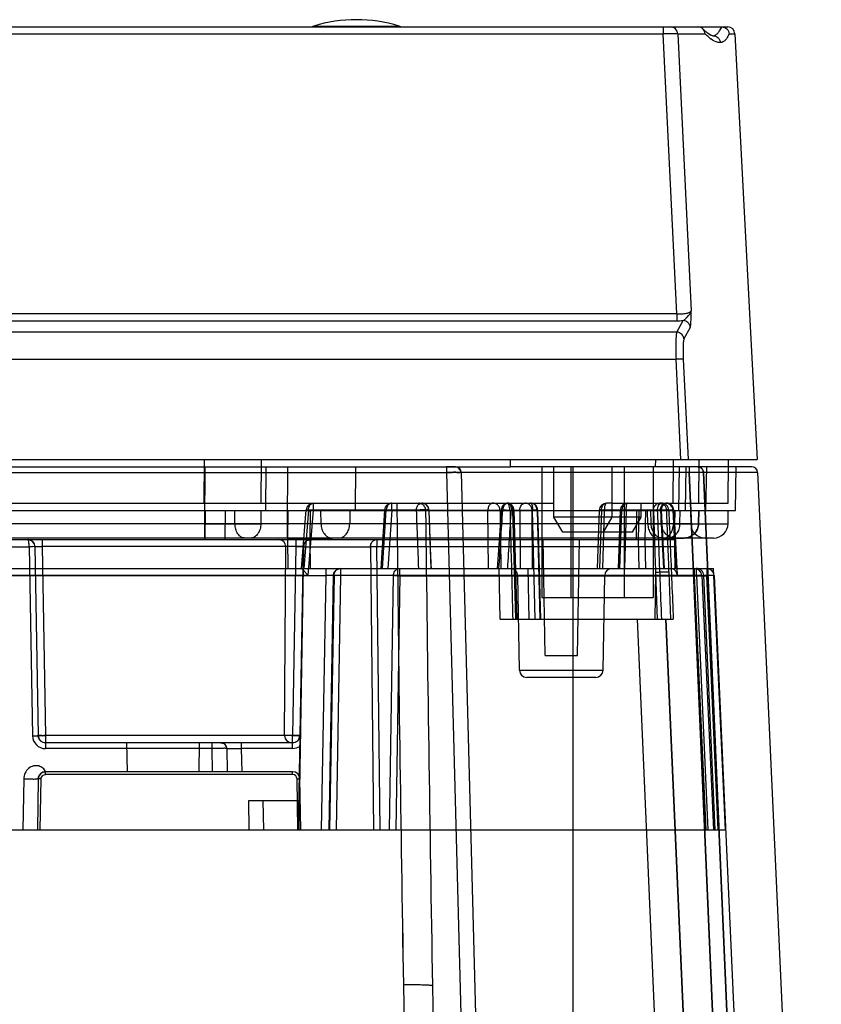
# Model space of a CAD drawing. Header units: millimetres. Extents: x 42 to 339, y 169 to 362.
# Tile 11 of 11: x 280 to 335, y 294 to 362. Entities that reach past the tile are written whole.
import ezdxf

# ---------------------------------------------------------------- set-up
doc = ezdxf.new("R2010")
doc.units = ezdxf.units.MM
doc.header["$LTSCALE"] = 34.608482
doc.layers.get('0').update_dxf_attribs({"linetype": 'CONTINUOUS'})

msp = doc.modelspace()

# ---------------------------------------------------------------- linework, layer by layer
at = {"color": 7, "linetype": 'Continuous'}
for p, q in [((129.715, 361.363), (328.904, 361.363)), ((130.214, 360.889), (324.469, 360.889)), ((300.403, 361.422), (306.278, 361.422)), ((324.469, 361.363), (324.469, 360.889)), ((325.393, 341.596), (324.469, 360.889)), ((325.463, 360.889), (327.35, 360.889)), ((325.463, 360.889), (326.378, 341.805)), ((328.993, 360.889), (329.403, 360.889)), ((329.403, 360.889), (330.94, 331.563)), ((325.393, 341.596), (129.203, 341.596)), ((129.203, 341.128), (325.393, 341.128)), ((325.393, 341.596), (325.393, 341.128)), ((325.394, 340.339), (325.828, 341.138)), ((326.324, 340.67), (325.891, 339.872)), ((325.394, 340.339), (56.375, 340.339)), ((56.302, 338.47), (325.346, 338.47)), ((325.674, 331.563), (325.346, 338.47)), ((325.843, 338.47), (326.171, 331.563)), ((55.44, 331.563), (330.94, 331.563)), ((182.362, 331.063), (313.941, 331.063)), ((292.861, 328.563), (292.872, 331.563)), ((292.894, 327.145), (292.921, 331.063)), ((296.791, 328.563), (296.802, 331.563)), ((297.107, 328.063), (297.128, 331.063)), ((298.588, 327.145), (298.62, 331.063)), ((303.269, 328.063), (303.293, 331.063)), ((310.151, 331.063), (309.551, 331.063)), ((309.551, 331.063), (309.551, 330.684)), ((313.94, 331.063), (313.936, 331.563)), ((323.94, 331.063), (313.941, 331.063)), ((316.105, 331.063), (316.105, 322.063)), ((316.94, 327.602), (316.94, 331.063)), ((318.105, 331.063), (318.105, 322.063)), ((318.24, 331.063), (318.24, 228.563)), ((320.94, 327.602), (320.94, 331.063)), ((321.775, 331.063), (321.775, 322.063)), ((323.775, 331.063), (323.775, 322.063)), ((323.94, 331.063), (323.945, 331.563)), ((330.558, 331.063), (323.94, 331.063)), ((325.149, 328.563), (325.174, 331.563)), ((325.526, 328.063), (325.577, 331.063)), ((325.993, 328.063), (326.044, 331.063)), ((326.838, 331.063), (326.24, 331.063)), ((326.24, 331.063), (326.24, 330.673)), ((326.907, 328.563), (326.933, 331.563)), ((327.405, 328.063), (327.456, 331.063)), ((327.406, 328.063), (327.458, 331.063)), ((328.94, 328.563), (328.967, 331.563)), ((329.44, 328.063), (329.493, 331.063)), ((70.288, 330.684), (309.551, 330.684)), ((309.551, 330.684), (312.082, 234.037)), ((326.24, 330.673), (310.551, 330.673)), ((310.551, 330.673), (313.081, 234.05)), ((326.24, 330.673), (330.422, 234.05)), ((330.423, 234.05), (326.24, 330.673)), ((330.958, 330.681), (327.236, 330.681)), ((327.236, 330.681), (331.419, 234.04)), ((331.419, 234.04), (327.236, 330.681)), ((330.958, 330.681), (335.346, 234.04)), ((178.44, 328.563), (316.94, 328.563)), ((306.125, 328.563), (306.125, 328.089)), ((320.94, 328.563), (320.554, 328.563)), ((320.94, 328.563), (328.94, 328.563)), ((322.94, 327.602), (322.94, 328.563)), ((62.94, 328.063), (329.44, 328.063)), ((292.906, 327.145), (292.9, 328.063)), ((292.914, 328.063), (292.9, 326.063)), ((294.293, 328.063), (294.279, 326.063)), ((294.975, 327.145), (294.969, 328.063)), ((296.762, 328.063), (296.756, 327.145)), ((298.612, 328.063), (298.595, 326.063)), ((298.603, 327.145), (298.596, 328.063)), ((299.56, 324.063), (299.884, 328.103)), ((300.038, 328.071), (299.716, 324.063)), ((300.021, 323.589), (300.383, 328.089)), ((300.038, 328.071), (315.776, 328.071)), ((300.144, 328.063), (300.128, 326.063)), ((306.125, 328.089), (300.383, 328.089)), ((300.901, 327.145), (300.894, 328.063)), ((302.885, 328.063), (302.878, 327.145)), ((305.278, 328.096), (305.009, 324.063)), ((305.126, 324.063), (305.394, 328.071)), ((305.777, 328.089), (305.508, 324.063)), ((312.436, 324.063), (312.392, 328.071)), ((313.226, 328.071), (313.272, 324.063)), ((314.306, 320.563), (314.11, 328.071)), ((314.399, 320.563), (314.198, 328.076)), ((314.584, 328.071), (314.61, 324.063)), ((315.467, 324.063), (315.438, 328.071)), ((315.657, 320.563), (315.47, 328.071)), ((315.776, 328.071), (315.964, 320.563)), ((316.029, 320.563), (315.834, 328.076)), ((322.94, 327.602), (316.94, 327.602)), ((317.54, 326.563), (316.94, 327.602)), ((320.055, 328.08), (319.914, 324.063)), ((320.21, 328.071), (320.069, 324.063)), ((324.35, 328.071), (320.21, 328.071)), ((320.297, 324.063), (320.427, 328.071)), ((320.34, 326.563), (320.94, 327.602)), ((321.498, 328.079), (321.365, 324.063)), ((321.482, 324.063), (321.615, 328.071)), ((321.914, 328.071), (321.791, 324.063)), ((322.34, 326.563), (322.94, 327.602)), ((322.625, 328.063), (322.591, 326.063)), ((322.777, 328.063), (322.743, 326.063)), ((323.24, 328.063), (323.206, 326.063)), ((323.241, 328.063), (323.207, 326.063)), ((323.403, 327.145), (323.387, 328.063)), ((323.633, 327.145), (323.617, 328.063)), ((324.264, 328.071), (324.472, 324.063)), ((324.327, 327.145), (324.312, 328.063)), ((324.313, 328.063), (324.328, 327.145)), ((324.553, 324.063), (324.35, 328.071)), ((325.193, 328.085), (324.701, 328.085)), ((325.354, 324.063), (325.145, 328.085)), ((325.355, 324.063), (325.146, 328.089)), ((325.181, 328.063), (325.165, 327.145)), ((325.193, 328.085), (325.421, 323.585)), ((325.194, 328.088), (325.421, 323.621)), ((325.24, 326.063), (325.275, 328.063)), ((325.609, 328.063), (325.594, 327.145)), ((326.34, 328.063), (326.356, 327.145)), ((326.906, 328.063), (326.891, 327.145)), ((326.892, 327.145), (326.907, 328.063)), ((328.924, 327.145), (328.94, 328.063)), ((326.356, 327.145), (100.356, 327.145)), ((292.894, 326.163), (292.894, 327.145)), ((292.906, 327.145), (292.906, 326.163)), ((298.588, 327.145), (298.588, 326.163)), ((298.603, 326.163), (298.603, 327.145)), ((326.891, 327.145), (328.924, 327.145)), ((322.34, 326.563), (317.54, 326.563)), ((327.925, 326.163), (64.456, 326.163)), ((100.363, 326.063), (325.24, 326.063)), ((261.931, 325.554), (280.805, 325.554)), ((280.705, 326.063), (280.953, 325.997)), ((280.805, 325.554), (281.032, 312.54)), ((281.135, 325.817), (281.205, 325.572)), ((281.204, 325.571), (281.203, 325.588)), ((281.205, 325.572), (281.432, 312.554)), ((281.705, 326.063), (281.705, 325.572)), ((299.176, 325.572), (281.705, 325.572)), ((281.705, 325.572), (281.932, 312.554)), ((298.388, 312.554), (298.478, 325.572)), ((298.595, 326.063), (298.612, 324.063)), ((298.595, 326.063), (300.128, 326.063)), ((298.603, 326.163), (301.667, 326.163)), ((299.176, 325.572), (298.949, 312.554)), ((299.176, 326.063), (299.176, 325.572)), ((299.676, 325.572), (299.336, 306.063)), ((299.389, 306.063), (299.729, 325.554)), ((299.729, 325.554), (304.308, 325.554)), ((299.928, 325.997), (300.176, 326.063)), ((300.128, 326.063), (300.144, 324.063)), ((304.308, 325.554), (304.518, 306.063)), ((304.755, 326.063), (304.755, 325.554)), ((325.239, 325.554), (304.755, 325.554)), ((304.965, 306.063), (304.755, 325.554)), ((316.33, 318.063), (316.19, 326.063)), ((318.551, 318.063), (318.69, 326.063)), ((322.743, 326.063), (322.777, 324.063)), ((322.743, 326.063), (323.206, 326.063)), ((323.206, 326.063), (323.24, 324.063)), ((324.399, 326.163), (325.326, 326.163)), ((324.399, 326.163), (325.328, 326.163)), ((324.475, 326.163), (325.893, 326.163)), ((325.894, 326.163), (324.828, 326.163)), ((325.239, 325.554), (325.265, 324.063)), ((64.274, 324.063), (327.93, 324.063)), ((300.021, 323.589), (262.246, 323.589)), ((279.635, 323.572), (301.246, 323.572)), ((300.94, 306.063), (301.246, 323.572)), ((301.246, 323.572), (301.246, 324.063)), ((301.746, 323.572), (301.44, 306.063)), ((301.799, 323.572), (301.493, 306.063)), ((326.757, 323.572), (301.799, 323.572)), ((302.246, 323.572), (301.94, 306.063)), ((302.246, 324.063), (302.246, 323.572)), ((305.617, 306.063), (305.882, 323.572)), ((306.329, 323.567), (306.064, 306.063)), ((306.329, 323.567), (306.329, 324.063)), ((306.329, 323.567), (327.461, 323.567)), ((313.23, 320.563), (313.169, 324.063)), ((314.563, 317.054), (314.449, 323.572)), ((315.23, 320.563), (315.169, 324.063)), ((320.318, 317.054), (320.432, 323.572)), ((323.934, 323.774), (323.886, 320.563)), ((323.934, 323.774), (324.055, 320.563)), ((324.987, 320.563), (324.865, 323.788)), ((327.114, 323.585), (325.421, 323.585)), ((326.614, 323.572), (326.614, 324.063)), ((327.423, 306.063), (326.614, 323.572)), ((326.757, 323.572), (326.757, 324.063)), ((326.757, 323.572), (327.541, 306.063)), ((327.114, 323.586), (327.923, 306.063)), ((327.114, 323.585), (327.922, 306.063)), ((327.962, 323.585), (327.256, 323.585)), ((328.041, 306.063), (327.256, 323.585)), ((327.461, 324.063), (327.461, 323.567)), ((328.255, 306.063), (327.461, 323.567)), ((328.749, 306.063), (327.93, 324.063)), ((327.96, 323.585), (328.755, 306.063)), ((327.96, 323.585), (328.755, 306.063)), ((327.962, 323.585), (332.164, 231.063)), ((316.105, 322.063), (323.775, 322.063)), ((313.23, 320.563), (325.156, 320.563)), ((322.657, 320.563), (326.604, 231.063)), ((328.598, 231.063), (324.651, 320.563)), ((324.651, 320.563), (328.598, 231.063)), ((316.33, 318.063), (318.551, 318.063)), ((314.563, 317.054), (320.318, 317.054)), ((319.818, 316.563), (315.063, 316.563)), ((298.949, 312.554), (281.932, 312.554)), ((281.932, 312.554), (281.932, 311.656)), ((298.949, 312.063), (281.932, 312.063)), ((287.575, 310.063), (287.54, 312.063)), ((292.505, 310.063), (292.54, 312.063)), ((293.412, 311.656), (293.412, 312.063)), ((295.412, 312.063), (295.412, 311.67)), ((298.949, 311.67), (298.949, 312.563)), ((293.412, 311.656), (281.932, 311.656)), ((293.44, 310.063), (293.412, 311.656)), ((294.412, 311.67), (294.44, 310.063)), ((298.949, 311.67), (295.412, 311.67)), ((295.412, 311.67), (295.44, 310.063)), ((298.949, 310.063), (281.932, 310.063)), ((281.932, 309.866), (281.932, 310.063)), ((298.949, 309.866), (298.949, 310.063)), ((280.432, 309.572), (280.371, 306.063)), ((281.432, 309.571), (281.371, 306.063)), ((281.571, 306.063), (281.632, 309.57)), ((298.949, 309.866), (281.932, 309.866)), ((299.31, 306.063), (299.249, 309.57)), ((299.51, 306.063), (299.449, 309.571)), ((299.371, 308.063), (295.905, 308.063)), ((295.905, 308.063), (295.94, 306.063)), ((296.905, 308.063), (296.94, 306.063)), ((299.371, 308.063), (299.371, 308.073)), ((216.941, 306.063), (328.755, 306.063)), ((306.575, 295.399), (307.742, 228.563)), ((308.575, 295.339), (309.74, 228.563))]:
    msp.add_line(p, q, dxfattribs=at)
for points in [[(327.86, 360.755), (327.764, 360.78), (327.518, 360.932), (327.211, 361.211)], [(310.551, 330.673), (310.493, 330.869), (310.348, 331.011), (310.151, 331.063)], [(308.495, 324.063), (308.444, 325.362), (308.393, 326.701), (308.342, 328.08)], [(313.295, 328.094), (313.206, 326.688), (313.119, 325.345), (313.035, 324.063)], [(280.705, 326.063), (280.953, 325.997), (281.135, 325.817), (281.205, 325.572)], [(281.139, 325.811), (281.048, 325.927), (280.938, 326.005), (280.79, 326.055)], [(299.676, 325.572), (299.745, 325.817), (299.928, 325.997)], [(301.746, 323.572), (301.815, 323.817), (301.998, 323.997), (302.246, 324.063)], [(281.932, 312.063), (281.779, 312.087), (281.641, 312.156), (281.53, 312.265), (281.458, 312.402), (281.432, 312.554)], [(294.012, 312.063), (294.21, 312.01), (294.356, 311.867), (294.412, 311.67)], [(299.449, 312.554), (299.422, 312.402), (299.35, 312.265), (299.24, 312.156), (299.102, 312.087), (298.949, 312.063)], [(281.432, 309.571), (281.458, 309.722), (281.525, 309.854), (281.627, 309.959), (281.761, 310.033), (281.931, 310.063)]]:
    msp.add_lwpolyline(points, dxfattribs=at)
for centre, radius, start, end in [((303.34, 351.863), 10, 72.9196, 107.0804), ((300.697, 360.466), 1, 107.0804, 114.22632), ((305.984, 360.466), 1, 65.77368, 72.9196), ((328.904, 360.863), 0.5, 3, 90), ((329.158, 362.44), 2.371, 232.16145, 233.41275), ((325.398, 350.411), 9.283, 269.97063, 272.64982), ((310.151, 330.663), 0.4, 1.49944, 90.0028), ((330.558, 330.663), 0.4, 2.6, 89.99992), ((300.383, 328.063), 0.5, 90, 175.40862), ((305.777, 328.063), 0.5, 90.00007, 176.18148), ((307.843, 328.063), 0.5, 2.02277, 89.99749), ((313.794, 328.063), 0.5, 90.00118, 176.4099), ((313.7, 328.063), 0.5, 1.52542, 90), ((315.334, 328.063), 0.5, 1.48234, 90), ((320.554, 328.063), 0.5, 90, 177.98262), ((321.998, 328.063), 0.5, 89.99334, 178.10078), ((324.203, 328.065), 0.498, 46.18588, 89.99093), ((324.344, 328.065), 0.498, 46.19114, 89.99136), ((324.201, 328.063), 0.501, 2.56965, 46.19626), ((324.647, 328.063), 0.5, 2.97197, 90), ((324.647, 328.065), 0.498, 46.20248, 89.99225), ((324.342, 328.063), 0.501, 2.57096, 46.20104), ((324.695, 328.063), 0.5, 2.90348, 90), ((324.695, 328.065), 0.498, 46.20428, 89.9924), ((324.645, 328.063), 0.5, 2.57405, 46.21134), ((324.693, 328.063), 0.5, 2.57469, 46.21297), ((4850.739, 374.305), 4544.849, 180.582648, 180.994801), ((4801.809, 373.622), 4495.914, 180.580276, 180.996915), ((1301.878, 363.786), 995.06, 182.056892, 182.287881), ((5684.354, 388.93), 5376.594, 180.648558, 180.997513), ((5684.351, 388.931), 5376.591, 180.648563, 180.997518), ((308.083, 324.53), 3.572, 88.7109, 89.20061), ((1410.254, 366.799), 1102.608, 182.012833, 182.221283), ((-696.176, 391.312), 1011.566, 356.188152, 356.415683), ((-858.181, 397.811), 1174.255, 356.399211, 356.595175), ((325.038, 321.307), 6.801, 92.27717, 92.60801), ((327.356, 327.163), 1, 181, 270), ((327.925, 327.163), 1, 270.00001, 359), ((280.705, 325.563), 0.5, 1, 90), ((300.176, 325.563), 0.5, 90, 179), ((302.246, 323.563), 0.5, 90, 179), ((313.949, 323.563), 0.5, 1, 89.99746), ((320.932, 323.563), 0.5, 90.00254, 179), ((326.614, 323.563), 0.5, 2.57315, 89.97609), ((326.757, 323.563), 0.499, 46.27625, 89.99536), ((326.756, 323.563), 0.5, 2.59577, 46.27328), ((327.461, 323.563), 0.5, 2.59992, 89.99997), ((327.463, 323.563), 0.5, 2.6, 90), ((315.063, 317.063), 0.5, 181.00015, 270), ((319.818, 317.063), 0.5, 270, 358.99985), ((281.932, 312.556), 0.9, 181.00171, 269.99494), ((281.932, 312.563), 0.5, 180, 270.15335), ((294.012, 311.663), 0.4, 0.9998, 89.99844), ((298.949, 312.563), 0.5, 269.00649, 359), ((298.949, 312.57), 0.9, 269.99572, 302.76295), ((281.932, 309.563), 0.5, 90, 179), ((298.949, 309.563), 0.5, 1, 90), ((298.949, 309.566), 0.3, 0.73156, 89.95715)]:
    msp.add_arc(centre, radius, start, end, dxfattribs=at)
for centre, start_param, end_param in [((297.953, 325.563), -0.224353, 1.32899), ((298.913, 312.563), 2.91724, 4.470583)]:
    msp.add_ellipse(centre, major_axis=(0.513, 0.12), ratio=0.947057, start_param=start_param, end_param=end_param, dxfattribs=at)
for points, knots in [([(325.463, 360.889), (325.431, 360.897), (325.322, 360.894), (325.112, 360.901), (324.813, 360.895), (324.589, 360.892), (324.469, 360.889)], [0, 0, 0, 0, 0.10061, 0.322807, 0.636753, 1, 1, 1, 1]), ([(325.463, 360.889), (325.457, 361.017), (325.339, 361.269), (325.084, 361.363), (324.966, 361.363)], [0, 0, 0, 0, 0.521734, 1, 1, 1, 1]), ([(327.703, 360.568), (327.675, 360.59), (327.551, 360.69), (327.435, 360.801), (327.35, 360.889)], [0, 0, 0, 0, 0.229027, 1, 1, 1, 1]), ([(327.861, 360.755), (327.924, 360.76), (328.051, 360.794), (328.224, 360.918), (328.341, 361.13), (328.472, 361.265), (328.491, 361.363)], [0, 0, 0, 0, 0.206097, 0.42345, 0.672918, 1, 1, 1, 1]), ([(328.993, 360.887), (328.961, 360.799), (328.892, 360.643), (328.754, 360.449), (328.587, 360.322), (328.459, 360.288), (328.397, 360.284)], [0, 0, 0, 0, 0.311808, 0.569611, 0.790397, 1, 1, 1, 1]), ([(328.493, 361.363), (328.617, 361.363), (328.874, 361.263), (328.987, 361.012), (328.993, 360.889)], [0, 0, 0, 0, 0.500047, 1, 1, 1, 1]), ([(328.397, 360.283), (328.348, 360.279), (328.11, 360.296), (327.895, 360.425), (327.745, 360.536)], [0, 0, 0, 0, 0.206202, 1, 1, 1, 1]), ([(327.861, 360.755), (327.99, 360.764), (328.267, 360.675), (328.389, 360.412), (328.396, 360.283)], [0, 0, 0, 0, 0.499598, 1, 1, 1, 1]), ([(325.393, 341.596), (325.514, 341.593), (325.74, 341.598), (326.043, 341.637), (326.252, 341.693), (326.365, 341.764), (326.378, 341.805)], [0, 0, 0, 0, 0.352316, 0.656803, 0.875618, 1, 1, 1, 1]), ([(325.827, 341.138), (325.875, 341.156), (325.974, 341.242), (326.177, 341.441), (326.359, 341.641), (326.378, 341.805)], [0, 0, 0, 0, 0.173247, 0.43486, 1, 1, 1, 1]), ([(326.324, 340.67), (326.346, 340.714), (326.359, 340.856), (326.376, 341.106), (326.379, 341.438), (326.379, 341.679), (326.378, 341.805)], [0, 0, 0, 0, 0.128398, 0.364591, 0.66695, 1, 1, 1, 1]), ([(326.324, 340.67), (326.316, 340.791), (326.202, 341.037), (325.95, 341.136), (325.827, 341.138)], [0, 0, 0, 0, 0.498734, 1, 1, 1, 1]), ([(325.394, 340.339), (325.383, 340.313), (325.37, 340.24), (325.345, 340.027), (325.331, 339.65), (325.328, 339.1), (325.338, 338.689), (325.346, 338.47)], [0, 0, 0, 0, 0.045232, 0.118706, 0.34278, 0.648106, 1, 1, 1, 1]), ([(325.891, 339.872), (325.883, 339.993), (325.768, 340.239), (325.517, 340.338), (325.394, 340.339)], [0, 0, 0, 0, 0.498592, 1, 1, 1, 1]), ([(325.891, 339.872), (325.881, 339.853), (325.867, 339.798), (325.842, 339.639), (325.827, 339.355), (325.825, 338.943), (325.835, 338.635), (325.843, 338.47)], [0, 0, 0, 0, 0.046161, 0.11992, 0.343482, 0.648547, 1, 1, 1, 1]), ([(325.843, 338.47), (325.826, 338.478), (325.769, 338.475), (325.667, 338.481), (325.519, 338.476), (325.408, 338.473), (325.346, 338.47)], [0, 0, 0, 0, 0.110904, 0.327955, 0.625573, 1, 1, 1, 1]), ([(326.838, 331.063), (326.903, 331.063), (327.037, 331.029), (327.19, 330.886), (327.233, 330.75), (327.236, 330.681)], [0, 0, 0, 0, 0.325456, 0.657187, 1, 1, 1, 1]), ([(327.236, 330.681), (327.233, 330.748), (327.192, 330.883), (327.041, 331.027), (326.905, 331.063), (326.838, 331.063)], [0, 0, 0, 0, 0.334369, 0.66676, 1, 1, 1, 1]), ([(309.551, 330.684), (309.679, 330.685), (309.907, 330.68), (310.241, 330.702), (310.394, 330.655), (310.55, 330.699), (310.551, 330.673)], [0, 0, 0, 0, 0.38244, 0.70664, 0.923395, 1, 1, 1, 1]), ([(310.551, 330.673), (310.55, 330.699), (310.395, 330.655), (310.241, 330.702), (309.907, 330.68), (309.679, 330.685), (309.551, 330.684)], [0, 0, 0, 0, 0.076607, 0.293374, 0.617582, 1, 1, 1, 1]), ([(327.236, 330.681), (327.203, 330.684), (327.096, 330.682), (326.885, 330.683), (326.586, 330.679), (326.361, 330.675), (326.24, 330.673)], [0, 0, 0, 0, 0.099966, 0.321639, 0.635194, 1, 1, 1, 1]), ([(300.038, 328.071), (300.038, 328.112), (300.046, 328.196), (300.08, 328.314), (300.118, 328.387), (300.141, 328.419)], [0, 0, 0, 0, 0.333761, 0.678448, 1, 1, 1, 1]), ([(300.141, 328.419), (300.161, 328.448), (300.206, 328.499), (300.29, 328.551), (300.353, 328.563), (300.383, 328.563)], [0, 0, 0, 0, 0.362061, 0.691272, 1, 1, 1, 1]), ([(300.383, 328.089), (300.387, 328.143), (300.391, 328.247), (300.381, 328.403), (300.371, 328.48), (300.397, 328.563), (300.383, 328.563)], [0, 0, 0, 0, 0.341694, 0.675299, 0.910289, 1, 1, 1, 1]), ([(305.508, 328.419), (305.483, 328.387), (305.441, 328.315), (305.403, 328.196), (305.394, 328.112), (305.394, 328.071)], [0, 0, 0, 0, 0.3269, 0.670662, 1, 1, 1, 1]), ([(305.777, 328.563), (305.744, 328.563), (305.675, 328.551), (305.582, 328.5), (305.531, 328.449), (305.508, 328.419)], [0, 0, 0, 0, 0.316916, 0.647319, 1, 1, 1, 1]), ([(305.777, 328.089), (305.777, 328.165), (305.764, 328.314), (305.803, 328.43), (305.753, 328.563), (305.777, 328.563)], [0, 0, 0, 0, 0.483581, 0.851194, 1, 1, 1, 1]), ([(307.46, 328.071), (307.461, 328.112), (307.47, 328.196), (307.507, 328.315), (307.55, 328.388), (307.574, 328.419)], [0, 0, 0, 0, 0.330253, 0.673982, 1, 1, 1, 1]), ([(307.574, 328.419), (307.597, 328.449), (307.648, 328.5), (307.742, 328.551), (307.81, 328.563), (307.843, 328.563)], [0, 0, 0, 0, 0.352879, 0.683271, 1, 1, 1, 1]), ([(308.105, 328.063), (308.105, 328.151), (308.057, 328.329), (307.866, 328.517), (307.693, 328.563), (307.61, 328.563)], [0, 0, 0, 0, 0.342943, 0.675174, 1, 1, 1, 1]), ([(308.327, 328.071), (308.323, 328.104), (308.311, 328.173), (308.282, 328.283), (308.217, 328.394), (308.11, 328.49), (307.98, 328.548), (307.886, 328.563), (307.843, 328.563)], [0, 0, 0, 0, 0.128663, 0.276978, 0.446158, 0.628584, 0.832444, 1, 1, 1, 1]), ([(312.495, 328.419), (312.472, 328.387), (312.434, 328.314), (312.401, 328.195), (312.393, 328.112), (312.392, 328.071)], [0, 0, 0, 0, 0.322087, 0.666803, 1, 1, 1, 1]), ([(312.737, 328.563), (312.707, 328.563), (312.645, 328.551), (312.56, 328.499), (312.515, 328.448), (312.495, 328.419)], [0, 0, 0, 0, 0.30877, 0.637985, 1, 1, 1, 1]), ([(313.226, 328.071), (313.225, 328.154), (313.18, 328.322), (312.999, 328.513), (312.825, 328.563), (312.737, 328.563)], [0, 0, 0, 0, 0.326272, 0.654503, 1, 1, 1, 1]), ([(313.525, 328.419), (313.502, 328.389), (313.46, 328.318), (313.421, 328.199), (313.412, 328.114), (313.411, 328.071)], [0, 0, 0, 0, 0.313985, 0.657473, 1, 1, 1, 1]), ([(313.794, 328.563), (313.761, 328.563), (313.692, 328.551), (313.599, 328.5), (313.548, 328.448), (313.525, 328.419)], [0, 0, 0, 0, 0.319229, 0.649776, 1, 1, 1, 1]), ([(313.7, 328.563), (313.735, 328.563), (313.808, 328.551), (313.909, 328.501), (313.965, 328.449), (313.989, 328.419)], [0, 0, 0, 0, 0.321999, 0.65325, 1, 1, 1, 1]), ([(313.734, 328.556), (313.73, 328.558), (313.723, 328.56), (313.711, 328.562), (313.704, 328.563), (313.7, 328.563)], [0, 0, 0, 0, 0.340421, 0.67238, 1, 1, 1, 1]), ([(313.911, 328.071), (313.911, 328.146), (313.896, 328.283), (313.844, 328.453), (313.773, 328.541), (313.734, 328.556)], [0, 0, 0, 0, 0.418743, 0.764745, 1, 1, 1, 1]), ([(313.924, 328.435), (313.912, 328.46), (313.898, 328.502), (313.858, 328.56), (313.816, 328.563), (313.795, 328.563)], [0, 0, 0, 0, 0.427998, 0.685123, 1, 1, 1, 1]), ([(313.924, 328.435), (313.937, 328.405), (313.962, 328.343), (313.999, 328.252), (314.027, 328.16), (314.013, 328.098), (314.001, 328.071)], [0, 0, 0, 0, 0.256001, 0.52539, 0.773674, 1, 1, 1, 1]), ([(313.989, 328.419), (314.016, 328.388), (314.062, 328.316), (314.103, 328.197), (314.112, 328.112), (314.113, 328.071)], [0, 0, 0, 0, 0.329718, 0.672685, 1, 1, 1, 1]), ([(314.584, 328.071), (314.585, 328.112), (314.593, 328.192), (314.629, 328.311), (314.671, 328.384), (314.699, 328.419)], [0, 0, 0, 0, 0.32751, 0.640278, 1, 1, 1, 1]), ([(314.699, 328.419), (314.721, 328.449), (314.773, 328.5), (314.866, 328.551), (314.934, 328.563), (314.967, 328.563)], [0, 0, 0, 0, 0.352838, 0.683233, 1, 1, 1, 1]), ([(315.438, 328.071), (315.437, 328.154), (315.395, 328.32), (315.221, 328.512), (315.052, 328.563), (314.967, 328.563)], [0, 0, 0, 0, 0.331009, 0.65916, 1, 1, 1, 1]), ([(315.776, 328.071), (315.775, 328.156), (315.735, 328.323), (315.57, 328.513), (315.41, 328.563), (315.334, 328.563)], [0, 0, 0, 0, 0.350876, 0.684403, 1, 1, 1, 1]), ([(315.334, 328.563), (315.347, 328.563), (315.378, 328.544), (315.406, 328.491), (315.422, 328.446), (315.429, 328.419)], [0, 0, 0, 0, 0.213921, 0.540016, 1, 1, 1, 1]), ([(315.429, 328.419), (315.439, 328.385), (315.454, 328.31), (315.466, 328.194), (315.47, 328.112), (315.47, 328.071)], [0, 0, 0, 0, 0.303121, 0.652015, 1, 1, 1, 1]), ([(320.21, 328.071), (320.212, 328.126), (320.227, 328.234), (320.28, 328.39), (320.353, 328.476), (320.397, 328.507)], [0, 0, 0, 0, 0.332957, 0.6674, 1, 1, 1, 1]), ([(320.397, 328.507), (320.413, 328.519), (320.446, 328.539), (320.499, 328.558), (320.536, 328.563), (320.554, 328.563)], [0, 0, 0, 0, 0.348002, 0.678819, 1, 1, 1, 1]), ([(320.427, 328.071), (320.427, 328.112), (320.43, 328.194), (320.442, 328.31), (320.456, 328.385), (320.465, 328.419)], [0, 0, 0, 0, 0.348357, 0.697354, 1, 1, 1, 1]), ([(320.465, 328.419), (320.472, 328.446), (320.487, 328.49), (320.513, 328.543), (320.542, 328.563), (320.554, 328.563)], [0, 0, 0, 0, 0.465882, 0.792421, 1, 1, 1, 1]), ([(321.729, 328.419), (321.704, 328.387), (321.662, 328.315), (321.624, 328.196), (321.615, 328.112), (321.615, 328.071)], [0, 0, 0, 0, 0.326501, 0.670257, 1, 1, 1, 1]), ([(321.998, 328.563), (321.964, 328.563), (321.896, 328.551), (321.803, 328.5), (321.752, 328.449), (321.729, 328.419)], [0, 0, 0, 0, 0.316767, 0.647162, 1, 1, 1, 1]), ([(321.914, 328.071), (321.916, 328.129), (321.922, 328.238), (321.93, 328.385), (321.946, 328.475), (321.961, 328.511)], [0, 0, 0, 0, 0.391724, 0.735388, 1, 1, 1, 1]), ([(321.961, 328.511), (321.965, 328.52), (321.972, 328.537), (321.982, 328.556), (321.993, 328.563), (321.997, 328.563)], [0, 0, 0, 0, 0.475586, 0.799474, 1, 1, 1, 1]), ([(323.788, 328.071), (323.785, 328.114), (323.792, 328.205), (323.851, 328.336), (323.909, 328.418), (323.947, 328.454)], [0, 0, 0, 0, 0.300272, 0.629348, 1, 1, 1, 1]), ([(323.947, 328.454), (323.97, 328.477), (324.02, 328.517), (324.108, 328.555), (324.171, 328.563), (324.202, 328.563)], [0, 0, 0, 0, 0.339736, 0.666498, 1, 1, 1, 1]), ([(324.076, 328.071), (324.075, 328.131), (324.085, 328.245), (324.139, 328.397), (324.194, 328.483), (324.228, 328.514)], [0, 0, 0, 0, 0.37214, 0.710807, 1, 1, 1, 1]), ([(324.228, 328.514), (324.239, 328.524), (324.263, 328.542), (324.302, 328.559), (324.33, 328.563), (324.344, 328.563)], [0, 0, 0, 0, 0.351526, 0.681375, 1, 1, 1, 1]), ([(324.264, 328.071), (324.259, 328.121), (324.27, 328.238), (324.353, 328.39), (324.471, 328.529), (324.59, 328.563), (324.647, 328.563)], [0, 0, 0, 0, 0.219628, 0.496127, 0.75022, 1, 1, 1, 1]), ([(324.35, 328.071), (324.346, 328.116), (324.352, 328.213), (324.407, 328.345), (324.46, 328.429), (324.491, 328.464)], [0, 0, 0, 0, 0.31183, 0.670297, 1, 1, 1, 1]), ([(324.491, 328.464), (324.509, 328.485), (324.548, 328.521), (324.618, 328.556), (324.669, 328.563), (324.695, 328.563)], [0, 0, 0, 0, 0.349154, 0.672952, 1, 1, 1, 1]), ([(300.038, 328.071), (300.015, 328.075), (299.978, 328.08), (299.928, 328.087), (299.904, 328.096), (299.884, 328.097), (299.886, 328.108), (299.9, 328.107), (299.914, 328.11), (299.936, 328.11), (299.96, 328.111), (299.986, 328.11), (300.013, 328.11), (300.044, 328.109), (300.08, 328.108), (300.123, 328.106), (300.174, 328.103), (300.236, 328.1), (300.307, 328.095), (300.357, 328.091), (300.383, 328.089)], [0, 0, 0, 0, 0.105543, 0.176519, 0.218446, 0.237189, 0.243084, 0.259087, 0.285074, 0.318023, 0.356202, 0.395158, 0.435827, 0.479235, 0.535578, 0.59885, 0.677267, 0.770835, 0.880525, 1, 1, 1, 1]), ([(305.394, 328.071), (305.358, 328.076), (305.26, 328.064), (305.33, 328.133), (305.384, 328.105), (305.426, 328.105)], [0, 0, 0, 0, 0.428649, 0.495594, 1, 1, 1, 1]), ([(305.426, 328.105), (305.46, 328.104), (305.535, 328.102), (305.651, 328.097), (305.734, 328.092), (305.777, 328.089)], [0, 0, 0, 0, 0.293315, 0.634249, 1, 1, 1, 1]), ([(308.105, 328.063), (308.032, 328.079), (307.806, 328.079), (307.381, 328.088), (306.795, 328.089), (306.358, 328.09), (306.125, 328.089)], [0, 0, 0, 0, 0.113396, 0.33851, 0.646947, 1, 1, 1, 1]), ([(308.164, 328.063), (308.143, 328.091), (308.073, 328.116), (307.982, 328.093), (307.888, 328.101), (307.786, 328.095), (307.677, 328.09), (307.567, 328.083), (307.495, 328.076), (307.46, 328.071)], [0, 0, 0, 0, 0.150683, 0.264224, 0.393725, 0.539524, 0.695732, 0.85279, 1, 1, 1, 1]), ([(308.327, 328.071), (308.332, 328.073), (308.345, 328.074), (308.338, 328.089), (308.32, 328.089), (308.298, 328.095), (308.267, 328.092), (308.23, 328.118), (308.204, 328.074), (308.177, 328.069), (308.164, 328.063)], [0, 0, 0, 0, 0.075752, 0.106491, 0.182627, 0.299368, 0.442489, 0.613335, 0.801902, 1, 1, 1, 1]), ([(312.393, 328.071), (312.473, 328.075), (312.639, 328.079), (312.878, 328.082), (313.075, 328.078), (313.187, 328.077), (313.226, 328.071)], [0, 0, 0, 0, 0.288473, 0.598495, 0.858859, 1, 1, 1, 1]), ([(313.411, 328.071), (313.403, 328.072), (313.387, 328.074), (313.365, 328.077), (313.345, 328.08), (313.328, 328.083), (313.316, 328.086), (313.308, 328.088), (313.303, 328.089), (313.3, 328.09), (313.297, 328.092), (313.295, 328.093), (313.295, 328.095), (313.297, 328.096), (313.3, 328.097), (313.303, 328.098), (313.307, 328.099), (313.314, 328.099), (313.322, 328.1), (313.331, 328.101), (313.342, 328.101), (313.356, 328.102), (313.374, 328.102), (313.402, 328.102), (313.442, 328.102), (313.527, 328.1), (313.657, 328.095), (313.825, 328.085), (313.943, 328.076), (314.001, 328.071)], [0, 0, 0, 0, 0.030424, 0.057669, 0.081445, 0.101464, 0.119589, 0.12669, 0.132512, 0.137086, 0.140455, 0.142712, 0.144134, 0.147645, 0.150815, 0.154971, 0.160086, 0.166114, 0.180705, 0.189157, 0.198282, 0.218227, 0.240037, 0.263811, 0.31902, 0.388427, 0.56943, 0.790436, 1, 1, 1, 1]), ([(313.913, 328.072), (313.971, 328.073), (314.063, 328.069), (314.152, 328.083), (314.217, 328.069), (314.137, 328.072), (314.11, 328.071)], [0, 0, 0, 0, 0.485874, 0.758782, 0.775759, 1, 1, 1, 1]), ([(313.913, 328.072), (313.931, 327.238), (313.97, 325.57), (314.044, 323.067), (314.082, 321.398), (314.101, 320.563)], [0, 0, 0, 0, 0.333021, 0.666355, 1, 1, 1, 1]), ([(314.584, 328.071), (314.651, 328.075), (314.802, 328.079), (315.033, 328.081), (315.196, 328.08), (315.276, 328.078)], [0, 0, 0, 0, 0.290405, 0.652508, 1, 1, 1, 1]), ([(315.276, 328.078), (315.299, 328.078), (315.339, 328.077), (315.393, 328.075), (315.424, 328.073), (315.438, 328.071)], [0, 0, 0, 0, 0.410374, 0.747055, 1, 1, 1, 1]), ([(315.776, 328.071), (315.796, 328.072), (315.865, 328.076), (315.74, 328.077), (315.651, 328.075), (315.533, 328.073), (315.47, 328.071)], [0, 0, 0, 0, 0.13692, 0.243686, 0.550347, 1, 1, 1, 1]), ([(320.427, 328.071), (320.37, 328.073), (320.277, 328.074), (320.151, 328.085), (320.097, 328.073), (320.045, 328.089), (320.063, 328.063), (320.071, 328.063)], [0, 0, 0, 0, 0.431452, 0.725083, 0.888831, 0.937506, 1, 1, 1, 1]), ([(320.071, 328.063), (320.075, 328.062), (320.078, 328.075), (320.092, 328.083), (320.107, 328.074), (320.126, 328.076), (320.15, 328.074), (320.178, 328.073), (320.199, 328.072), (320.21, 328.071)], [0, 0, 0, 0, 0.093011, 0.183767, 0.289086, 0.417218, 0.578314, 0.772189, 1, 1, 1, 1]), ([(321.914, 328.071), (321.834, 328.074), (321.698, 328.073), (321.576, 328.087), (321.467, 328.073), (321.578, 328.073), (321.614, 328.071)], [0, 0, 0, 0, 0.465772, 0.754936, 0.790344, 1, 1, 1, 1]), ([(323.788, 328.071), (323.806, 328.075), (323.846, 328.08), (323.936, 328.09), (324.058, 328.1), (324.183, 328.107), (324.279, 328.109), (324.344, 328.111), (324.407, 328.111), (324.469, 328.111), (324.528, 328.109), (324.583, 328.106), (324.63, 328.102), (324.665, 328.098), (324.686, 328.093), (324.697, 328.089), (324.7, 328.087), (324.701, 328.085)], [0, 0, 0, 0, 0.059621, 0.130678, 0.294873, 0.461931, 0.538868, 0.608985, 0.676311, 0.744286, 0.810398, 0.871247, 0.923608, 0.964323, 0.986807, 0.994515, 1, 1, 1, 1]), ([(323.788, 328.071), (323.811, 327.4), (323.86, 325.967), (323.909, 324.534), (323.934, 323.774)], [0, 0, 0, 0, 0.469058, 1, 1, 1, 1]), ([(324.076, 328.071), (324.115, 328.074), (324.195, 328.079), (324.276, 328.083), (324.316, 328.085)], [0, 0, 0, 0, 0.492829, 1, 1, 1, 1]), ([(324.358, 320.563), (324.29, 322.389), (324.196, 324.892), (324.101, 327.395), (324.076, 328.071)], [0, 0, 0, 0, 0.729786, 1, 1, 1, 1]), ([(324.264, 328.071), (324.286, 328.075), (324.333, 328.081), (324.403, 328.089), (324.474, 328.096), (324.542, 328.101), (324.605, 328.105), (324.663, 328.108), (324.718, 328.11), (324.771, 328.112), (324.829, 328.114), (324.889, 328.114), (324.949, 328.114), (325.008, 328.112), (325.061, 328.11), (325.105, 328.102), (325.132, 328.103), (325.147, 328.089), (325.145, 328.085)], [0, 0, 0, 0, 0.076788, 0.157601, 0.238001, 0.316326, 0.38692, 0.453962, 0.510866, 0.570346, 0.635563, 0.70357, 0.772447, 0.839666, 0.901253, 0.952402, 0.986605, 1, 1, 1, 1]), ([(324.316, 328.085), (324.323, 328.086), (324.374, 328.088), (324.445, 328.09), (324.528, 328.093), (324.582, 328.094), (324.632, 328.094), (324.679, 328.094), (324.724, 328.094), (324.763, 328.093), (324.796, 328.092), (324.819, 328.09), (324.834, 328.088), (324.84, 328.087), (324.842, 328.085)], [0, 0, 0, 0, 0.038371, 0.292548, 0.405869, 0.507788, 0.601313, 0.692143, 0.777265, 0.853069, 0.916271, 0.963828, 0.986619, 1, 1, 1, 1]), ([(324.35, 328.071), (324.36, 328.073), (324.381, 328.075), (324.415, 328.079), (324.454, 328.082), (324.494, 328.086), (324.533, 328.089), (324.572, 328.092), (324.612, 328.094), (324.652, 328.097), (324.691, 328.099), (324.717, 328.1), (324.729, 328.101)], [0, 0, 0, 0, 0.075439, 0.169196, 0.274239, 0.381337, 0.483734, 0.585561, 0.69058, 0.797944, 0.903155, 1, 1, 1, 1]), ([(324.865, 323.788), (324.847, 324.265), (324.811, 325.22), (324.756, 326.653), (324.72, 327.608), (324.701, 328.085)], [0, 0, 0, 0, 0.333205, 0.66654, 1, 1, 1, 1]), ([(324.768, 328.102), (324.794, 328.103), (324.846, 328.105), (324.925, 328.107), (325.003, 328.107), (325.073, 328.107), (325.138, 328.1), (325.168, 328.103), (325.196, 328.089), (325.193, 328.085)], [0, 0, 0, 0, 0.17839, 0.366244, 0.549822, 0.723058, 0.869119, 0.967833, 1, 1, 1, 1]), ([(324.842, 328.085), (324.877, 327.25), (324.947, 325.578), (325.051, 323.07), (325.121, 321.399), (325.156, 320.563)], [0, 0, 0, 0, 0.33338, 0.666713, 1, 1, 1, 1]), ([(292.894, 327.145), (293.363, 327.145), (294.27, 327.144), (295.557, 327.144), (296.376, 327.145), (296.756, 327.145)], [0, 0, 0, 0, 0.364209, 0.704782, 1, 1, 1, 1]), ([(292.906, 327.145), (293.278, 327.144), (293.968, 327.144), (294.657, 327.144), (294.975, 327.145)], [0, 0, 0, 0, 0.538546, 1, 1, 1, 1]), ([(295.665, 326.163), (295.623, 326.163), (295.535, 326.175), (295.43, 326.219), (295.349, 326.272), (295.267, 326.341), (295.175, 326.45), (295.086, 326.606), (295.023, 326.781), (294.985, 326.963), (294.976, 327.085), (294.975, 327.145)], [0, 0, 0, 0, 0.095168, 0.19929, 0.255669, 0.315052, 0.442305, 0.579121, 0.721206, 0.863086, 1, 1, 1, 1]), ([(296.756, 327.145), (296.754, 327.02), (296.721, 326.779), (296.58, 326.46), (296.359, 326.226), (296.16, 326.163), (296.066, 326.163)], [0, 0, 0, 0, 0.286519, 0.549176, 0.786722, 1, 1, 1, 1]), ([(302.878, 327.145), (302.474, 327.144), (301.58, 327.143), (300.15, 327.144), (299.124, 327.145), (298.588, 327.145)], [0, 0, 0, 0, 0.282531, 0.625453, 1, 1, 1, 1]), ([(300.901, 327.145), (300.744, 327.145), (300.4, 327.144), (299.851, 327.143), (299.242, 327.144), (298.82, 327.145), (298.603, 327.145)], [0, 0, 0, 0, 0.205287, 0.448261, 0.717353, 1, 1, 1, 1]), ([(300.901, 327.145), (300.902, 327.085), (300.912, 326.962), (300.954, 326.78), (301.025, 326.605), (301.123, 326.448), (301.226, 326.34), (301.317, 326.272), (301.407, 326.218), (301.524, 326.175), (301.621, 326.163), (301.667, 326.163)], [0, 0, 0, 0, 0.13154, 0.268426, 0.406736, 0.541827, 0.66995, 0.730766, 0.789167, 0.898675, 1, 1, 1, 1]), ([(302.112, 326.163), (302.21, 326.163), (302.417, 326.218), (302.667, 326.438), (302.835, 326.761), (302.876, 327.014), (302.878, 327.145)], [0, 0, 0, 0, 0.215833, 0.447601, 0.712236, 1, 1, 1, 1]), ([(323.403, 327.145), (323.525, 327.145), (323.698, 327.144), (323.914, 327.144), (324.044, 327.144), (324.15, 327.144), (324.231, 327.144), (324.288, 327.145), (324.317, 327.145), (324.327, 327.145)], [0, 0, 0, 0, 0.396571, 0.561477, 0.702073, 0.816965, 0.905351, 0.966579, 1, 1, 1, 1]), ([(323.403, 327.145), (323.404, 327.085), (323.413, 326.963), (323.45, 326.781), (323.514, 326.606), (323.602, 326.45), (323.695, 326.341), (323.777, 326.272), (323.858, 326.219), (323.963, 326.175), (324.051, 326.163), (324.093, 326.163)], [0, 0, 0, 0, 0.136914, 0.278794, 0.420879, 0.557695, 0.684948, 0.744331, 0.80071, 0.904832, 1, 1, 1, 1]), ([(324.328, 327.145), (324.32, 327.145), (324.298, 327.145), (324.254, 327.145), (324.193, 327.144), (324.076, 327.144), (323.887, 327.145), (323.725, 327.145), (323.633, 327.145)], [0, 0, 0, 0, 0.035338, 0.097494, 0.185975, 0.30029, 0.603694, 1, 1, 1, 1]), ([(324.399, 326.163), (324.353, 326.163), (324.256, 326.175), (324.139, 326.218), (324.049, 326.272), (323.958, 326.34), (323.855, 326.448), (323.757, 326.605), (323.686, 326.78), (323.644, 326.962), (323.634, 327.085), (323.633, 327.145)], [0, 0, 0, 0, 0.101324, 0.210831, 0.269231, 0.330046, 0.458169, 0.59326, 0.731572, 0.868458, 1, 1, 1, 1]), ([(325.325, 326.163), (325.202, 326.163), (325.01, 326.199), (324.779, 326.317), (324.621, 326.445), (324.491, 326.601), (324.369, 326.83), (324.329, 327.022), (324.327, 327.145)], [0, 0, 0, 0, 0.239472, 0.368214, 0.499672, 0.631184, 0.760076, 1, 1, 1, 1]), ([(324.328, 327.145), (324.331, 327.022), (324.37, 326.83), (324.492, 326.601), (324.622, 326.445), (324.781, 326.317), (325.011, 326.199), (325.203, 326.163), (325.326, 326.163)], [0, 0, 0, 0, 0.23992, 0.368811, 0.500323, 0.631781, 0.760525, 1, 1, 1, 1]), ([(324.476, 326.163), (324.565, 326.163), (324.756, 326.221), (324.979, 326.443), (325.127, 326.765), (325.164, 327.015), (325.165, 327.145)], [0, 0, 0, 0, 0.203789, 0.431381, 0.701063, 1, 1, 1, 1]), ([(325.594, 327.145), (325.592, 327.02), (325.554, 326.776), (325.394, 326.454), (325.146, 326.223), (324.931, 326.163), (324.828, 326.163)], [0, 0, 0, 0, 0.275789, 0.533096, 0.774318, 1, 1, 1, 1]), ([(325.165, 327.145), (325.458, 327.145), (325.947, 327.144), (326.522, 327.145), (326.804, 327.144), (326.891, 327.145)], [0, 0, 0, 0, 0.509239, 0.849531, 1, 1, 1, 1]), ([(325.594, 327.145), (325.814, 327.145), (326.18, 327.144), (326.613, 327.145), (326.825, 327.144), (326.892, 327.145)], [0, 0, 0, 0, 0.508095, 0.846431, 1, 1, 1, 1]), ([(326.891, 327.145), (326.889, 327.019), (326.835, 326.765), (326.618, 326.44), (326.29, 326.216), (326.025, 326.163), (325.893, 326.163)], [0, 0, 0, 0, 0.24664, 0.4907, 0.742888, 1, 1, 1, 1]), ([(325.894, 326.163), (326.02, 326.163), (326.275, 326.212), (326.603, 326.424), (326.831, 326.749), (326.889, 327.013), (326.892, 327.145)], [0, 0, 0, 0, 0.246156, 0.490008, 0.742386, 1, 1, 1, 1]), ([(280.805, 325.554), (280.805, 325.638), (280.798, 325.792), (280.773, 325.943), (280.735, 326.063), (280.705, 326.063)], [0, 0, 0, 0, 0.474725, 0.828757, 1, 1, 1, 1]), ([(281.205, 325.572), (281.205, 325.553), (281.096, 325.583), (280.999, 325.549), (280.871, 325.556), (280.805, 325.554)], [0, 0, 0, 0, 0.135265, 0.501282, 1, 1, 1, 1]), ([(281.205, 325.572), (281.205, 325.572), (281.206, 325.572), (281.209, 325.573), (281.218, 325.573), (281.233, 325.574), (281.255, 325.574), (281.284, 325.575), (281.32, 325.575), (281.362, 325.575), (281.409, 325.575), (281.48, 325.575), (281.579, 325.574), (281.66, 325.572), (281.705, 325.572)], [0, 0, 0, 0, 0.001268, 0.004407, 0.021564, 0.051757, 0.096738, 0.154845, 0.227399, 0.311823, 0.406848, 0.510982, 0.733604, 1, 1, 1, 1]), ([(299.176, 325.572), (299.191, 325.572), (299.244, 325.573), (299.316, 325.574), (299.389, 325.574), (299.442, 325.575), (299.492, 325.575), (299.537, 325.575), (299.577, 325.575), (299.606, 325.575), (299.626, 325.574), (299.638, 325.574), (299.649, 325.574), (299.658, 325.574), (299.665, 325.573), (299.67, 325.573), (299.673, 325.572), (299.675, 325.572), (299.676, 325.572), (299.676, 325.572), (299.676, 325.572)], [0, 0, 0, 0, 0.090409, 0.316469, 0.428332, 0.533976, 0.634442, 0.725164, 0.804716, 0.871909, 0.899796, 0.924408, 0.945661, 0.963474, 0.979221, 0.990537, 0.994528, 0.997408, 0.999195, 1, 1, 1, 1]), ([(299.676, 325.572), (299.676, 325.572), (299.676, 325.572), (299.675, 325.572), (299.673, 325.572), (299.67, 325.573), (299.665, 325.573), (299.658, 325.574), (299.649, 325.574), (299.638, 325.574), (299.626, 325.574), (299.606, 325.575), (299.577, 325.575), (299.537, 325.575), (299.492, 325.575), (299.442, 325.575), (299.389, 325.574), (299.316, 325.574), (299.244, 325.573), (299.191, 325.572), (299.176, 325.572)], [0, 0, 0, 0, 0.000805, 0.002592, 0.005472, 0.009463, 0.020779, 0.036526, 0.054339, 0.075592, 0.100204, 0.128091, 0.195284, 0.274836, 0.365558, 0.466024, 0.571668, 0.683531, 0.909591, 1, 1, 1, 1]), ([(299.729, 325.554), (299.719, 325.556), (299.703, 325.559), (299.686, 325.563), (299.676, 325.569), (299.676, 325.572)], [0, 0, 0, 0, 0.524521, 0.854162, 1, 1, 1, 1]), ([(299.729, 325.554), (299.728, 325.611), (299.744, 325.728), (299.825, 325.892), (299.971, 326.026), (300.106, 326.063), (300.176, 326.063)], [0, 0, 0, 0, 0.22683, 0.465255, 0.720526, 1, 1, 1, 1]), ([(304.308, 325.554), (304.306, 325.642), (304.345, 325.816), (304.514, 326.012), (304.677, 326.063), (304.755, 326.063)], [0, 0, 0, 0, 0.355945, 0.686237, 1, 1, 1, 1]), ([(304.755, 325.554), (304.695, 325.553), (304.583, 325.553), (304.434, 325.552), (304.345, 325.553), (304.308, 325.554)], [0, 0, 0, 0, 0.403279, 0.752262, 1, 1, 1, 1]), ([(325.232, 326.063), (325.21, 326.063), (325.262, 325.925), (325.219, 325.801), (325.238, 325.639), (325.239, 325.554)], [0, 0, 0, 0, 0.134521, 0.501313, 1, 1, 1, 1]), ([(299.56, 324.063), (299.579, 324.063), (299.62, 323.995), (299.72, 323.918), (299.857, 323.762), (299.963, 323.651), (300.021, 323.589)], [0, 0, 0, 0, 0.083217, 0.29839, 0.613699, 1, 1, 1, 1]), ([(301.746, 323.572), (301.746, 323.572), (301.745, 323.572), (301.745, 323.572), (301.743, 323.572), (301.74, 323.573), (301.735, 323.573), (301.723, 323.574), (301.704, 323.574), (301.675, 323.575), (301.639, 323.575), (301.597, 323.575), (301.548, 323.575), (301.496, 323.575), (301.419, 323.574), (301.335, 323.573), (301.271, 323.572), (301.246, 323.572)], [0, 0, 0, 0, 0.000887, 0.002908, 0.006183, 0.010733, 0.021892, 0.036998, 0.078799, 0.136772, 0.209249, 0.295053, 0.392703, 0.498447, 0.612298, 0.852545, 1, 1, 1, 1]), ([(301.746, 323.572), (301.745, 323.573), (301.76, 323.57), (301.771, 323.573), (301.789, 323.572), (301.799, 323.572)], [0, 0, 0, 0, 0.11303, 0.449004, 1, 1, 1, 1]), ([(302.246, 323.572), (302.163, 323.573), (302.003, 323.589), (301.88, 323.55), (301.746, 323.594), (301.746, 323.572)], [0, 0, 0, 0, 0.499681, 0.865747, 1, 1, 1, 1]), ([(301.799, 323.572), (301.8, 323.656), (301.841, 323.824), (302.008, 324.014), (302.169, 324.063), (302.246, 324.063)], [0, 0, 0, 0, 0.349234, 0.682716, 1, 1, 1, 1]), ([(305.882, 323.572), (305.883, 323.622), (305.899, 323.731), (305.977, 323.891), (306.123, 324.025), (306.259, 324.063), (306.329, 324.063)], [0, 0, 0, 0, 0.206106, 0.449189, 0.713126, 1, 1, 1, 1]), ([(305.882, 323.572), (305.919, 323.572), (306.008, 323.571), (306.157, 323.57), (306.269, 323.568), (306.329, 323.567)], [0, 0, 0, 0, 0.247549, 0.596593, 1, 1, 1, 1]), ([(324.865, 323.788), (324.864, 323.789), (324.859, 323.793), (324.849, 323.796), (324.837, 323.8), (324.813, 323.805), (324.776, 323.809), (324.725, 323.813), (324.666, 323.816), (324.604, 323.818), (324.54, 323.818), (324.476, 323.818), (324.409, 323.816), (324.313, 323.813), (324.191, 323.806), (324.072, 323.795), (323.987, 323.784), (323.951, 323.777), (323.934, 323.774)], [0, 0, 0, 0, 0.00728, 0.017936, 0.032137, 0.049865, 0.095259, 0.151359, 0.214928, 0.282785, 0.35162, 0.419058, 0.488621, 0.564235, 0.725922, 0.881007, 0.946428, 1, 1, 1, 1]), ([(325.421, 323.585), (325.423, 323.649), (325.401, 323.775), (325.298, 323.934), (325.143, 324.039), (325.018, 324.063), (324.956, 324.063)], [0, 0, 0, 0, 0.257679, 0.501972, 0.747722, 1, 1, 1, 1]), ([(327.114, 323.585), (327.133, 323.595), (326.953, 323.577), (326.874, 323.587), (326.698, 323.575), (326.614, 323.572)], [0, 0, 0, 0, 0.127152, 0.497662, 1, 1, 1, 1]), ([(326.757, 323.572), (326.842, 323.575), (326.988, 323.586), (327.152, 323.578), (327.236, 323.594), (327.256, 323.585)], [0, 0, 0, 0, 0.512811, 0.871595, 1, 1, 1, 1]), ([(327.96, 323.585), (327.954, 323.608), (327.83, 323.556), (327.696, 323.591), (327.542, 323.571), (327.461, 323.567)], [0, 0, 0, 0, 0.142162, 0.511461, 1, 1, 1, 1]), ([(281.032, 312.54), (281.056, 312.541), (281.105, 312.541), (281.179, 312.543), (281.238, 312.545), (281.284, 312.546), (281.314, 312.547), (281.342, 312.548), (281.366, 312.549), (281.386, 312.55), (281.403, 312.551), (281.414, 312.552), (281.421, 312.552), (281.425, 312.553), (281.428, 312.553), (281.43, 312.553), (281.431, 312.554), (281.432, 312.554), (281.432, 312.554)], [0, 0, 0, 0, 0.18257, 0.368802, 0.547899, 0.630985, 0.707672, 0.776559, 0.836902, 0.888125, 0.92965, 0.961098, 0.973155, 0.982867, 0.990311, 0.995568, 0.998731, 1, 1, 1, 1]), ([(281.432, 312.554), (281.432, 312.532), (281.566, 312.576), (281.688, 312.537), (281.848, 312.553), (281.932, 312.554)], [0, 0, 0, 0, 0.134101, 0.500056, 1, 1, 1, 1]), ([(281.932, 312.554), (281.85, 312.553), (281.693, 312.537), (281.569, 312.576), (281.432, 312.53), (281.432, 312.554)], [0, 0, 0, 0, 0.491022, 0.854314, 1, 1, 1, 1]), ([(281.432, 312.554), (281.432, 312.548), (281.467, 312.557), (281.504, 312.547), (281.552, 312.55), (281.578, 312.55)], [0, 0, 0, 0, 0.117002, 0.457891, 1, 1, 1, 1]), ([(281.578, 312.55), (281.613, 312.55), (281.688, 312.551), (281.805, 312.552), (281.889, 312.553), (281.932, 312.554)], [0, 0, 0, 0, 0.292894, 0.633969, 1, 1, 1, 1]), ([(299.449, 312.554), (299.449, 312.55), (299.425, 312.556), (299.401, 312.549), (299.353, 312.551), (299.3, 312.55), (299.241, 312.551), (299.18, 312.551), (299.121, 312.552), (299.062, 312.552), (299.005, 312.553), (298.968, 312.554), (298.949, 312.554)], [0, 0, 0, 0, 0.025558, 0.0917, 0.185448, 0.296132, 0.415672, 0.537826, 0.658117, 0.774701, 0.886613, 1, 1, 1, 1]), ([(298.949, 312.554), (298.992, 312.553), (299.075, 312.552), (299.193, 312.551), (299.268, 312.55), (299.302, 312.55)], [0, 0, 0, 0, 0.365754, 0.706982, 1, 1, 1, 1]), ([(299.302, 312.55), (299.329, 312.55), (299.377, 312.547), (299.413, 312.557), (299.449, 312.548), (299.449, 312.554)], [0, 0, 0, 0, 0.541936, 0.882819, 1, 1, 1, 1]), ([(294.412, 311.67), (294.413, 311.644), (294.254, 311.697), (294.103, 311.644), (293.767, 311.666), (293.539, 311.657), (293.412, 311.656)], [0, 0, 0, 0, 0.076126, 0.293344, 0.618217, 1, 1, 1, 1]), ([(294.412, 311.67), (294.412, 311.67), (294.413, 311.67), (294.414, 311.67), (294.415, 311.67), (294.417, 311.67), (294.42, 311.671), (294.425, 311.671), (294.432, 311.671), (294.443, 311.671), (294.456, 311.672), (294.472, 311.672), (294.489, 311.672), (294.509, 311.672), (294.54, 311.672), (294.583, 311.672), (294.642, 311.673), (294.707, 311.673), (294.78, 311.673), (294.858, 311.672), (294.942, 311.672), (295.062, 311.672), (295.22, 311.671), (295.347, 311.67), (295.412, 311.67)], [0, 0, 0, 0, 0.000347, 0.001271, 0.002793, 0.004913, 0.00763, 0.010942, 0.019337, 0.030079, 0.043143, 0.058508, 0.076151, 0.096043, 0.118123, 0.168587, 0.227015, 0.29288, 0.365607, 0.444448, 0.52861, 0.6173, 0.804905, 1, 1, 1, 1]), ([(281.932, 310.063), (281.894, 310.157), (281.765, 310.335), (281.46, 310.489), (281.094, 310.488), (280.744, 310.315), (280.494, 309.987), (280.434, 309.711), (280.432, 309.571)], [0, 0, 0, 0, 0.139053, 0.29015, 0.452101, 0.624219, 0.808619, 1, 1, 1, 1]), ([(280.432, 309.572), (280.527, 309.57), (280.677, 309.568), (280.876, 309.566), (281.023, 309.565), (281.15, 309.564), (281.253, 309.565), (281.323, 309.566), (281.363, 309.566), (281.38, 309.567), (281.391, 309.567), (281.401, 309.568), (281.409, 309.568), (281.417, 309.569), (281.422, 309.569), (281.426, 309.57), (281.429, 309.57), (281.431, 309.571), (281.432, 309.571), (281.432, 309.571)], [0, 0, 0, 0, 0.285567, 0.448862, 0.597635, 0.725755, 0.829323, 0.906928, 0.936177, 0.948483, 0.959385, 0.969139, 0.977637, 0.984884, 0.9908, 0.994622, 0.997426, 0.999196, 1, 1, 1, 1]), ([(281.632, 309.57), (281.598, 309.57), (281.534, 309.577), (281.485, 309.56), (281.432, 309.581), (281.432, 309.571)], [0, 0, 0, 0, 0.505442, 0.862792, 1, 1, 1, 1]), ([(281.632, 309.57), (281.632, 309.619), (281.659, 309.72), (281.77, 309.835), (281.877, 309.866), (281.932, 309.866)], [0, 0, 0, 0, 0.321297, 0.642975, 1, 1, 1, 1]), ([(299.249, 309.57), (299.282, 309.57), (299.346, 309.577), (299.395, 309.56), (299.449, 309.58), (299.449, 309.571)], [0, 0, 0, 0, 0.499925, 0.865943, 1, 1, 1, 1]), ([(299.371, 308.079), (299.366, 308.085), (299.36, 308.102), (299.386, 308.117), (299.413, 308.112), (299.443, 308.109), (299.464, 308.11), (299.474, 308.11)], [0, 0, 0, 0, 0.148203, 0.331232, 0.536019, 0.758058, 1, 1, 1, 1]), ([(306.575, 295.399), (306.696, 295.401), (306.942, 295.404), (307.306, 295.405), (307.605, 295.403), (307.831, 295.398), (307.984, 295.393), (308.121, 295.388), (308.242, 295.382), (308.345, 295.374), (308.418, 295.367), (308.467, 295.361), (308.496, 295.357), (308.52, 295.353), (308.54, 295.348), (308.555, 295.344), (308.565, 295.34), (308.57, 295.336), (308.573, 295.334), (308.575, 295.331), (308.575, 295.329)], [0, 0, 0, 0, 0.181082, 0.366297, 0.544548, 0.627251, 0.703744, 0.772724, 0.833211, 0.884416, 0.925986, 0.943097, 0.95779, 0.970116, 0.980132, 0.987919, 0.993617, 0.995755, 0.997475, 1, 1, 1, 1])]:
    msp.add_open_spline(points, degree=3, knots=knots, dxfattribs=at)
for points in [[(327.211, 361.211), (327.121, 361.304), (326.983, 361.363), (326.854, 361.363)], [(327.351, 360.889), (327.344, 361.006), (327.293, 361.127), (327.211, 361.211)]]:
    msp.add_open_spline(points, degree=3, dxfattribs=at)

doc.saveas('drawing.dxf')
